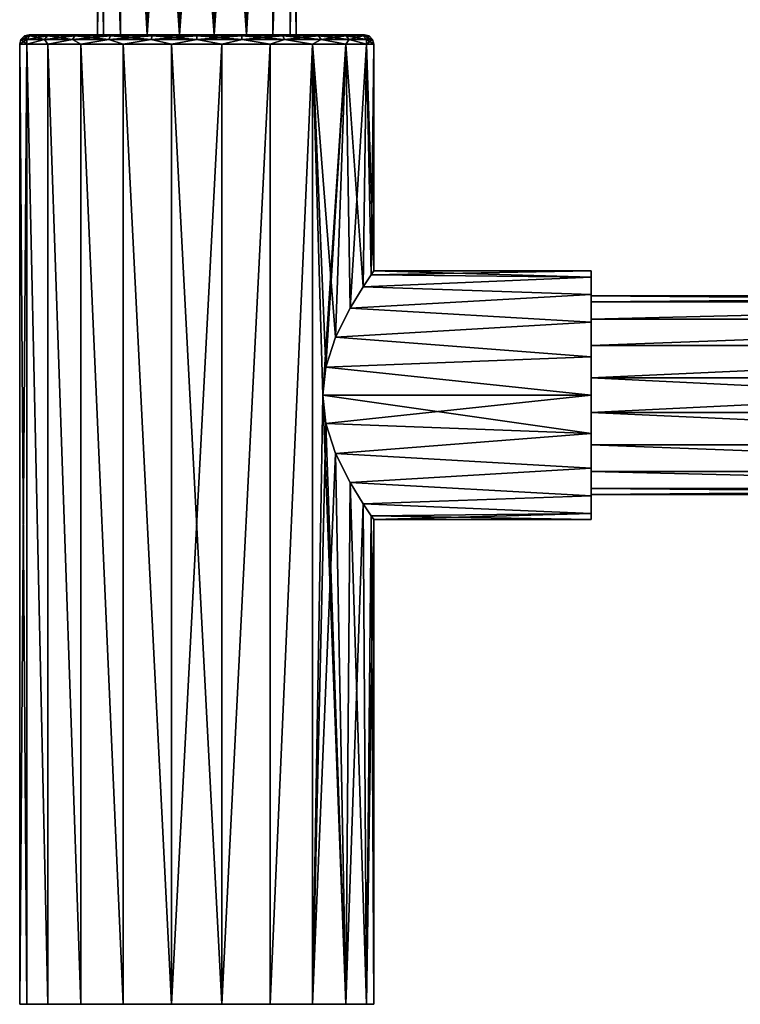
# Model space of a CAD drawing. Header units: millimetres. Extents: x -28 to 204, y 0 to 242.
# Tile 1 of 3: x -28 to 88, y 0 to 158. Entities that reach past the tile are written whole.
import ezdxf

# ---------------------------------------------------------------- set-up
doc = ezdxf.new("R2010")
doc.units = ezdxf.units.MM
doc.header["$LTSCALE"] = 79.748918
for name, color, linetype in [('1', 7, 'CONTINUOUS'), ('10', 7, 'CONTINUOUS'), ('11', 7, 'CONTINUOUS'), ('12', 7, 'CONTINUOUS'), ('17', 7, 'CONTINUOUS'), ('18', 7, 'CONTINUOUS'), ('2', 7, 'CONTINUOUS'), ('3', 7, 'CONTINUOUS'), ('4', 7, 'CONTINUOUS'), ('5', 7, 'CONTINUOUS'), ('6', 7, 'CONTINUOUS'), ('7', 7, 'CONTINUOUS'), ('9', 7, 'CONTINUOUS')]:
    doc.layers.add(name, color=color, linetype=linetype)

msp = doc.modelspace()

# ---------------------------------------------------------------- linework, layer by layer
at = {"layer": '1', "linetype": 'CONTINUOUS'}
for points in [[(-27.35, 0, -8.03), (28.5, 0), (-28.5, 0), (-27.35, 0, -8.03)], [(-28.5, 0), (28.5, 0), (27.35, 0, 8.03), (-28.5, 0)], [(-27.35, 0, 8.03), (-28.5, 0), (27.35, 0, 8.03), (-27.35, 0, 8.03)], [(27.35, 0, -8.03), (28.5, 0), (-27.35, 0, -8.03), (27.35, 0, -8.03)], [(-23.98, 0, -15.41), (27.35, 0, -8.03), (-27.35, 0, -8.03), (-23.98, 0, -15.41)], [(-23.98, 0, 15.41), (-27.35, 0, 8.03), (23.98, 0, 15.41), (-23.98, 0, 15.41)], [(23.98, 0, 15.41), (-27.35, 0, 8.03), (27.35, 0, 8.03), (23.98, 0, 15.41)], [(23.98, 0, -15.41), (27.35, 0, -8.03), (-23.98, 0, -15.41), (23.98, 0, -15.41)], [(-18.66, 0, -21.54), (23.98, 0, -15.41), (-23.98, 0, -15.41), (-18.66, 0, -21.54)], [(-18.66, 0, 21.54), (-23.98, 0, 15.41), (18.66, 0, 21.54), (-18.66, 0, 21.54)], [(18.66, 0, 21.54), (-23.98, 0, 15.41), (23.98, 0, 15.41), (18.66, 0, 21.54)], [(18.66, 0, -21.54), (23.98, 0, -15.41), (-18.66, 0, -21.54), (18.66, 0, -21.54)], [(-11.84, 0, -25.92), (18.66, 0, -21.54), (-18.66, 0, -21.54), (-11.84, 0, -25.92)], [(-11.84, 0, 25.92), (-18.66, 0, 21.54), (11.84, 0, 25.92), (-11.84, 0, 25.92)], [(11.84, 0, 25.92), (-18.66, 0, 21.54), (18.66, 0, 21.54), (11.84, 0, 25.92)], [(11.84, 0, -25.92), (18.66, 0, -21.54), (-11.84, 0, -25.92), (11.84, 0, -25.92)], [(-4.06, 0, -28.21), (11.84, 0, -25.92), (-11.84, 0, -25.92), (-4.06, 0, -28.21)], [(-4.06, 0, 28.21), (-11.84, 0, 25.92), (4.06, 0, 28.21), (-4.06, 0, 28.21)], [(4.06, 0, 28.21), (-11.84, 0, 25.92), (11.84, 0, 25.92), (4.06, 0, 28.21)], [(4.06, 0, -28.21), (11.84, 0, -25.92), (-4.06, 0, -28.21), (4.06, 0, -28.21)]]:
    msp.add_3dface(points, dxfattribs=at)
at = {"layer": '10', "linetype": 'CONTINUOUS'}
for points in [[(63.5, 113.03, -5.47), (63.5, 114), (177.5, 113.03, -5.47), (63.5, 113.03, -5.47)], [(63.5, 114), (177.5, 114), (177.5, 113.03, -5.47), (63.5, 114)], [(63.5, 110.26, -10.28), (63.5, 113.03, -5.47), (177.5, 113.03, -5.47), (63.5, 110.26, -10.28)], [(177.5, 110.26, -10.28), (63.5, 110.26, -10.28), (177.5, 113.03, -5.47), (177.5, 110.26, -10.28)], [(63.5, 106, -13.86), (63.5, 110.26, -10.28), (177.5, 110.26, -10.28), (63.5, 106, -13.86)], [(177.5, 106, -13.86), (63.5, 106, -13.86), (177.5, 110.26, -10.28), (177.5, 106, -13.86)], [(63.5, 100.78, -15.76), (63.5, 106, -13.86), (177.5, 106, -13.86), (63.5, 100.78, -15.76)], [(177.5, 100.78, -15.76), (63.5, 100.78, -15.76), (177.5, 106, -13.86), (177.5, 100.78, -15.76)], [(63.5, 95.22, -15.76), (63.5, 100.78, -15.76), (177.5, 95.22, -15.76), (63.5, 95.22, -15.76)], [(177.5, 95.22, -15.76), (63.5, 100.78, -15.76), (177.5, 100.78, -15.76), (177.5, 95.22, -15.76)], [(63.5, 90, -13.86), (63.5, 95.22, -15.76), (177.5, 90, -13.86), (63.5, 90, -13.86)], [(177.5, 90, -13.86), (63.5, 95.22, -15.76), (177.5, 95.22, -15.76), (177.5, 90, -13.86)], [(63.5, 85.74, -10.28), (63.5, 90, -13.86), (177.5, 85.74, -10.28), (63.5, 85.74, -10.28)], [(177.5, 85.74, -10.28), (63.5, 90, -13.86), (177.5, 90, -13.86), (177.5, 85.74, -10.28)], [(63.5, 82.97, -5.47), (63.5, 85.74, -10.28), (177.5, 82.97, -5.47), (63.5, 82.97, -5.47)], [(177.5, 82.97, -5.47), (63.5, 85.74, -10.28), (177.5, 85.74, -10.28), (177.5, 82.97, -5.47)], [(63.5, 82), (63.5, 82.97, -5.47), (177.5, 82), (63.5, 82)], [(177.5, 82), (63.5, 82.97, -5.47), (177.5, 82.97, -5.47), (177.5, 82)]]:
    msp.add_3dface(points, dxfattribs=at)
at = {"layer": '11', "linetype": 'CONTINUOUS'}
for points in [[(-16, 156), (-15.03, 156, 5.47), (-16, 231), (-16, 156)], [(-16, 231), (-15.03, 156, 5.47), (-15.03, 231, 5.47), (-16, 231)], [(-15.03, 156, 5.47), (-12.26, 156, 10.28), (-15.03, 231, 5.47), (-15.03, 156, 5.47)], [(-15.03, 231, 5.47), (-12.26, 156, 10.28), (-12.26, 231, 10.28), (-15.03, 231, 5.47)], [(-12.26, 156, 10.28), (-8, 156, 13.86), (-12.26, 231, 10.28), (-12.26, 156, 10.28)], [(-12.26, 231, 10.28), (-8, 156, 13.86), (-8, 231, 13.86), (-12.26, 231, 10.28)], [(-8, 156, 13.86), (-2.78, 156, 15.76), (-8, 231, 13.86), (-8, 156, 13.86)], [(-8, 231, 13.86), (-2.78, 156, 15.76), (-2.78, 231, 15.76), (-8, 231, 13.86)], [(-2.78, 156, 15.76), (2.78, 156, 15.76), (-2.78, 231, 15.76), (-2.78, 156, 15.76)], [(-2.78, 231, 15.76), (2.78, 156, 15.76), (2.78, 231, 15.76), (-2.78, 231, 15.76)], [(2.78, 156, 15.76), (8, 156, 13.86), (2.78, 231, 15.76), (2.78, 156, 15.76)], [(2.78, 231, 15.76), (8, 156, 13.86), (8, 231, 13.86), (2.78, 231, 15.76)], [(8, 156, 13.86), (12.26, 156, 10.28), (12.26, 231, 10.28), (8, 156, 13.86)], [(8, 231, 13.86), (8, 156, 13.86), (12.26, 231, 10.28), (8, 231, 13.86)], [(12.26, 156, 10.28), (15.03, 156, 5.47), (15.03, 231, 5.47), (12.26, 156, 10.28)], [(12.26, 231, 10.28), (12.26, 156, 10.28), (15.03, 231, 5.47), (12.26, 231, 10.28)], [(15.03, 156, 5.47), (16, 156), (15.03, 231, 5.47), (15.03, 156, 5.47)], [(15.03, 231, 5.47), (16, 156), (16, 231), (15.03, 231, 5.47)]]:
    msp.add_3dface(points, dxfattribs=at)
at = {"layer": '12', "linetype": 'CONTINUOUS'}
for points in [[(-15.03, 156, -5.47), (-16, 156), (-15.03, 231, -5.47), (-15.03, 156, -5.47)], [(-16, 156), (-16, 231), (-15.03, 231, -5.47), (-16, 156)], [(-12.26, 156, -10.28), (-15.03, 156, -5.47), (-15.03, 231, -5.47), (-12.26, 156, -10.28)], [(-12.26, 231, -10.28), (-12.26, 156, -10.28), (-15.03, 231, -5.47), (-12.26, 231, -10.28)], [(-8, 156, -13.86), (-12.26, 156, -10.28), (-12.26, 231, -10.28), (-8, 156, -13.86)], [(-8, 231, -13.86), (-8, 156, -13.86), (-12.26, 231, -10.28), (-8, 231, -13.86)], [(-2.78, 156, -15.76), (-8, 156, -13.86), (-2.78, 231, -15.76), (-2.78, 156, -15.76)], [(-2.78, 231, -15.76), (-8, 156, -13.86), (-8, 231, -13.86), (-2.78, 231, -15.76)], [(2.78, 156, -15.76), (-2.78, 156, -15.76), (2.78, 231, -15.76), (2.78, 156, -15.76)], [(2.78, 231, -15.76), (-2.78, 156, -15.76), (-2.78, 231, -15.76), (2.78, 231, -15.76)], [(8, 156, -13.86), (2.78, 156, -15.76), (8, 231, -13.86), (8, 156, -13.86)], [(8, 231, -13.86), (2.78, 156, -15.76), (2.78, 231, -15.76), (8, 231, -13.86)], [(12.26, 156, -10.28), (8, 156, -13.86), (12.26, 231, -10.28), (12.26, 156, -10.28)], [(12.26, 231, -10.28), (8, 156, -13.86), (8, 231, -13.86), (12.26, 231, -10.28)], [(15.03, 156, -5.47), (12.26, 156, -10.28), (15.03, 231, -5.47), (15.03, 156, -5.47)], [(15.03, 231, -5.47), (12.26, 156, -10.28), (12.26, 231, -10.28), (15.03, 231, -5.47)], [(16, 156), (15.03, 156, -5.47), (16, 231), (16, 156)], [(16, 231), (15.03, 156, -5.47), (15.03, 231, -5.47), (16, 231)]]:
    msp.add_3dface(points, dxfattribs=at)
at = {"layer": '17', "linetype": 'CONTINUOUS'}
for points in [[(-27.33, 155.25, 7.32), (-27.75, 155.8, 0), (-28.3, 155.25, 0), (-27.33, 155.25, 7.32)], [(-26.8, 155.8, 7.18), (-27, 156), (-27.75, 155.8, 0), (-26.8, 155.8, 7.18)], [(-26.8, 155.8, 7.18), (-27.75, 155.8, 0), (-27.33, 155.25, 7.32), (-26.8, 155.8, 7.18)], [(-24.51, 155.25, 14.15), (-26.8, 155.8, 7.18), (-27.33, 155.25, 7.32), (-24.51, 155.25, 14.15)], [(-26.67, 156, 4.19), (-27, 156), (-26.8, 155.8, 7.18), (-26.67, 156, 4.19)], [(-25.69, 156, 8.31), (-26.67, 156, 4.19), (-26.8, 155.8, 7.18), (-25.69, 156, 8.31)], [(-24.03, 155.8, 13.87), (-25.69, 156, 8.31), (-26.8, 155.8, 7.18), (-24.03, 155.8, 13.87)], [(-24.03, 155.8, 13.87), (-26.8, 155.8, 7.18), (-24.51, 155.25, 14.15), (-24.03, 155.8, 13.87)], [(-24.07, 156, 12.23), (-25.69, 156, 8.31), (-24.03, 155.8, 13.87), (-24.07, 156, 12.23)], [(-20.01, 155.25, 20.01), (-24.03, 155.8, 13.87), (-24.51, 155.25, 14.15), (-20.01, 155.25, 20.01)], [(-21.86, 156, 15.85), (-24.07, 156, 12.23), (-24.03, 155.8, 13.87), (-21.86, 156, 15.85)], [(-19.62, 155.8, 19.62), (-21.86, 156, 15.85), (-24.03, 155.8, 13.87), (-19.62, 155.8, 19.62)], [(-19.62, 155.8, 19.62), (-24.03, 155.8, 13.87), (-20.01, 155.25, 20.01), (-19.62, 155.8, 19.62)], [(-19.11, 156, 19.08), (-21.86, 156, 15.85), (-19.62, 155.8, 19.62), (-19.11, 156, 19.08)], [(-14.15, 155.25, 24.51), (-19.62, 155.8, 19.62), (-20.01, 155.25, 20.01), (-14.15, 155.25, 24.51)], [(-15.88, 156, 21.83), (-19.11, 156, 19.08), (-19.62, 155.8, 19.62), (-15.88, 156, 21.83)], [(-13.87, 155.8, 24.03), (-15.88, 156, 21.83), (-19.62, 155.8, 19.62), (-13.87, 155.8, 24.03)], [(-13.87, 155.8, 24.03), (-19.62, 155.8, 19.62), (-14.15, 155.25, 24.51), (-13.87, 155.8, 24.03)], [(-12.27, 156, 24.05), (-15.88, 156, 21.83), (-13.87, 155.8, 24.03), (-12.27, 156, 24.05)], [(-7.32, 155.25, 27.33), (-13.87, 155.8, 24.03), (-14.15, 155.25, 24.51), (-7.32, 155.25, 27.33)], [(-7.18, 155.8, 26.8), (-12.27, 156, 24.05), (-13.87, 155.8, 24.03), (-7.18, 155.8, 26.8)], [(-7.18, 155.8, 26.8), (-13.87, 155.8, 24.03), (-7.32, 155.25, 27.33), (-7.18, 155.8, 26.8)], [(-8.35, 156, 25.68), (-12.27, 156, 24.05), (-7.18, 155.8, 26.8), (-8.35, 156, 25.68)], [(-4.23, 156, 26.67), (-8.35, 156, 25.68), (-7.18, 155.8, 26.8), (-4.23, 156, 26.67)], [(0, 155.25, 28.3), (-7.18, 155.8, 26.8), (-7.32, 155.25, 27.33), (0, 155.25, 28.3)], [(0, 155.8, 27.75), (-4.23, 156, 26.67), (-7.18, 155.8, 26.8), (0, 155.8, 27.75)], [(0, 155.8, 27.75), (-7.18, 155.8, 26.8), (0, 155.25, 28.3), (0, 155.8, 27.75)], [(0, 156, 27), (-4.23, 156, 26.67), (0, 155.8, 27.75), (0, 156, 27)], [(4.23, 156, 26.67), (0, 156, 27), (7.18, 155.8, 26.8), (4.23, 156, 26.67)], [(7.18, 155.8, 26.8), (0, 156, 27), (0, 155.8, 27.75), (7.18, 155.8, 26.8)], [(7.18, 155.8, 26.8), (0, 155.8, 27.75), (7.32, 155.25, 27.33), (7.18, 155.8, 26.8)], [(7.32, 155.25, 27.33), (0, 155.8, 27.75), (0, 155.25, 28.3), (7.32, 155.25, 27.33)], [(8.35, 156, 25.68), (4.23, 156, 26.67), (7.18, 155.8, 26.8), (8.35, 156, 25.68)], [(13.87, 155.8, 24.03), (8.35, 156, 25.68), (7.18, 155.8, 26.8), (13.87, 155.8, 24.03)], [(13.87, 155.8, 24.03), (7.18, 155.8, 26.8), (14.15, 155.25, 24.51), (13.87, 155.8, 24.03)], [(14.15, 155.25, 24.51), (7.18, 155.8, 26.8), (7.32, 155.25, 27.33), (14.15, 155.25, 24.51)], [(12.27, 156, 24.05), (8.35, 156, 25.68), (13.87, 155.8, 24.03), (12.27, 156, 24.05)], [(15.88, 156, 21.83), (12.27, 156, 24.05), (13.87, 155.8, 24.03), (15.88, 156, 21.83)], [(19.62, 155.8, 19.62), (15.88, 156, 21.83), (13.87, 155.8, 24.03), (19.62, 155.8, 19.62)], [(19.62, 155.8, 19.62), (13.87, 155.8, 24.03), (20.01, 155.25, 20.01), (19.62, 155.8, 19.62)], [(20.01, 155.25, 20.01), (13.87, 155.8, 24.03), (14.15, 155.25, 24.51), (20.01, 155.25, 20.01)], [(19.11, 156, 19.08), (15.88, 156, 21.83), (19.62, 155.8, 19.62), (19.11, 156, 19.08)], [(21.86, 156, 15.85), (19.11, 156, 19.08), (24.03, 155.8, 13.87), (21.86, 156, 15.85)], [(24.03, 155.8, 13.87), (19.11, 156, 19.08), (19.62, 155.8, 19.62), (24.03, 155.8, 13.87)], [(24.03, 155.8, 13.87), (19.62, 155.8, 19.62), (24.51, 155.25, 14.15), (24.03, 155.8, 13.87)], [(24.51, 155.25, 14.15), (19.62, 155.8, 19.62), (20.01, 155.25, 20.01), (24.51, 155.25, 14.15)], [(24.07, 156, 12.23), (21.86, 156, 15.85), (24.03, 155.8, 13.87), (24.07, 156, 12.23)], [(26.8, 155.8, 7.18), (24.07, 156, 12.23), (24.03, 155.8, 13.87), (26.8, 155.8, 7.18)], [(26.8, 155.8, 7.18), (24.03, 155.8, 13.87), (27.33, 155.25, 7.32), (26.8, 155.8, 7.18)], [(27.33, 155.25, 7.32), (24.03, 155.8, 13.87), (24.51, 155.25, 14.15), (27.33, 155.25, 7.32)], [(25.69, 156, 8.31), (24.07, 156, 12.23), (26.8, 155.8, 7.18), (25.69, 156, 8.31)], [(26.67, 156, 4.19), (25.69, 156, 8.31), (26.8, 155.8, 7.18), (26.67, 156, 4.19)], [(27, 156), (26.67, 156, 4.19), (27.75, 155.8, 0), (27, 156)], [(27.75, 155.8, 0), (26.67, 156, 4.19), (26.8, 155.8, 7.18), (27.75, 155.8, 0)], [(27.75, 155.8, 0), (26.8, 155.8, 7.18), (28.3, 155.25, 0), (27.75, 155.8, 0)], [(28.3, 155.25, 0), (26.8, 155.8, 7.18), (27.33, 155.25, 7.32), (28.3, 155.25, 0)], [(-28.5, 154.5), (-27.35, 154.5, 8.03), (-28.3, 155.25, 0), (-28.5, 154.5)], [(-27.35, 154.5, 8.03), (-27.33, 155.25, 7.32), (-28.3, 155.25, 0), (-27.35, 154.5, 8.03)], [(-27.35, 154.5, 8.03), (-23.98, 154.5, 15.41), (-24.51, 155.25, 14.15), (-27.35, 154.5, 8.03)], [(-27.35, 154.5, 8.03), (-24.51, 155.25, 14.15), (-27.33, 155.25, 7.32), (-27.35, 154.5, 8.03)], [(-23.98, 154.5, 15.41), (-20.01, 155.25, 20.01), (-24.51, 155.25, 14.15), (-23.98, 154.5, 15.41)], [(-23.98, 154.5, 15.41), (-18.66, 154.5, 21.54), (-20.01, 155.25, 20.01), (-23.98, 154.5, 15.41)], [(-18.66, 154.5, 21.54), (-14.15, 155.25, 24.51), (-20.01, 155.25, 20.01), (-18.66, 154.5, 21.54)], [(-18.66, 154.5, 21.54), (-11.84, 154.5, 25.92), (-14.15, 155.25, 24.51), (-18.66, 154.5, 21.54)], [(-11.84, 154.5, 25.92), (-7.32, 155.25, 27.33), (-14.15, 155.25, 24.51), (-11.84, 154.5, 25.92)], [(-11.84, 154.5, 25.92), (-4.06, 154.5, 28.21), (-7.32, 155.25, 27.33), (-11.84, 154.5, 25.92)], [(-4.06, 154.5, 28.21), (0, 155.25, 28.3), (-7.32, 155.25, 27.33), (-4.06, 154.5, 28.21)], [(-4.06, 154.5, 28.21), (4.06, 154.5, 28.21), (0, 155.25, 28.3), (-4.06, 154.5, 28.21)], [(4.06, 154.5, 28.21), (7.32, 155.25, 27.33), (0, 155.25, 28.3), (4.06, 154.5, 28.21)], [(4.06, 154.5, 28.21), (11.84, 154.5, 25.92), (7.32, 155.25, 27.33), (4.06, 154.5, 28.21)], [(11.84, 154.5, 25.92), (14.15, 155.25, 24.51), (7.32, 155.25, 27.33), (11.84, 154.5, 25.92)], [(11.84, 154.5, 25.92), (18.66, 154.5, 21.54), (14.15, 155.25, 24.51), (11.84, 154.5, 25.92)], [(18.66, 154.5, 21.54), (20.01, 155.25, 20.01), (14.15, 155.25, 24.51), (18.66, 154.5, 21.54)], [(18.66, 154.5, 21.54), (23.98, 154.5, 15.41), (20.01, 155.25, 20.01), (18.66, 154.5, 21.54)], [(23.98, 154.5, 15.41), (24.51, 155.25, 14.15), (20.01, 155.25, 20.01), (23.98, 154.5, 15.41)], [(23.98, 154.5, 15.41), (27.35, 154.5, 8.03), (24.51, 155.25, 14.15), (23.98, 154.5, 15.41)], [(27.35, 154.5, 8.03), (27.33, 155.25, 7.32), (24.51, 155.25, 14.15), (27.35, 154.5, 8.03)], [(27.35, 154.5, 8.03), (28.5, 154.5), (27.33, 155.25, 7.32), (27.35, 154.5, 8.03)], [(28.5, 154.5), (28.3, 155.25, 0), (27.33, 155.25, 7.32), (28.5, 154.5)]]:
    msp.add_3dface(points, dxfattribs=at)
at = {"layer": '18', "linetype": 'CONTINUOUS'}
for points in [[(-28.3, 155.25, 0), (-27.75, 155.8, 0), (-26.8, 155.8, -7.18), (-28.3, 155.25, 0)], [(-28.3, 155.25, 0), (-26.8, 155.8, -7.18), (-27.33, 155.25, -7.32), (-28.3, 155.25, 0)], [(-27, 156), (-26.67, 156, -4.19), (-27.75, 155.8, 0), (-27, 156)], [(-27.75, 155.8, 0), (-26.67, 156, -4.19), (-26.8, 155.8, -7.18), (-27.75, 155.8, 0)], [(-26.8, 155.8, -7.18), (-24.03, 155.8, -13.87), (-27.33, 155.25, -7.32), (-26.8, 155.8, -7.18)], [(-27.33, 155.25, -7.32), (-24.03, 155.8, -13.87), (-24.51, 155.25, -14.15), (-27.33, 155.25, -7.32)], [(-26.67, 156, -4.19), (-25.69, 156, -8.31), (-26.8, 155.8, -7.18), (-26.67, 156, -4.19)], [(-25.69, 156, -8.31), (-24.07, 156, -12.23), (-26.8, 155.8, -7.18), (-25.69, 156, -8.31)], [(-26.8, 155.8, -7.18), (-24.07, 156, -12.23), (-24.03, 155.8, -13.87), (-26.8, 155.8, -7.18)], [(-24.03, 155.8, -13.87), (-19.62, 155.8, -19.62), (-24.51, 155.25, -14.15), (-24.03, 155.8, -13.87)], [(-24.51, 155.25, -14.15), (-19.62, 155.8, -19.62), (-20.01, 155.25, -20.01), (-24.51, 155.25, -14.15)], [(-24.07, 156, -12.23), (-21.86, 156, -15.85), (-24.03, 155.8, -13.87), (-24.07, 156, -12.23)], [(-21.86, 156, -15.85), (-19.11, 156, -19.08), (-24.03, 155.8, -13.87), (-21.86, 156, -15.85)], [(-24.03, 155.8, -13.87), (-19.11, 156, -19.08), (-19.62, 155.8, -19.62), (-24.03, 155.8, -13.87)], [(-19.62, 155.8, -19.62), (-13.87, 155.8, -24.03), (-20.01, 155.25, -20.01), (-19.62, 155.8, -19.62)], [(-20.01, 155.25, -20.01), (-13.87, 155.8, -24.03), (-14.15, 155.25, -24.51), (-20.01, 155.25, -20.01)], [(-19.11, 156, -19.08), (-15.88, 156, -21.83), (-19.62, 155.8, -19.62), (-19.11, 156, -19.08)], [(-19.62, 155.8, -19.62), (-15.88, 156, -21.83), (-13.87, 155.8, -24.03), (-19.62, 155.8, -19.62)], [(-15.88, 156, -21.83), (-12.27, 156, -24.05), (-13.87, 155.8, -24.03), (-15.88, 156, -21.83)], [(-13.87, 155.8, -24.03), (-7.18, 155.8, -26.8), (-14.15, 155.25, -24.51), (-13.87, 155.8, -24.03)], [(-14.15, 155.25, -24.51), (-7.18, 155.8, -26.8), (-7.32, 155.25, -27.33), (-14.15, 155.25, -24.51)], [(-12.27, 156, -24.05), (-8.35, 156, -25.68), (-13.87, 155.8, -24.03), (-12.27, 156, -24.05)], [(-13.87, 155.8, -24.03), (-8.35, 156, -25.68), (-7.18, 155.8, -26.8), (-13.87, 155.8, -24.03)], [(-8.35, 156, -25.68), (-4.23, 156, -26.67), (-7.18, 155.8, -26.8), (-8.35, 156, -25.68)], [(-7.18, 155.8, -26.8), (0, 155.8, -27.75), (-7.32, 155.25, -27.33), (-7.18, 155.8, -26.8)], [(-7.32, 155.25, -27.33), (0, 155.8, -27.75), (0, 155.25, -28.3), (-7.32, 155.25, -27.33)], [(-4.23, 156, -26.67), (0, 156, -27), (-7.18, 155.8, -26.8), (-4.23, 156, -26.67)], [(-7.18, 155.8, -26.8), (0, 156, -27), (0, 155.8, -27.75), (-7.18, 155.8, -26.8)], [(0, 156, -27), (4.23, 156, -26.67), (0, 155.8, -27.75), (0, 156, -27)], [(0, 155.8, -27.75), (4.23, 156, -26.67), (7.18, 155.8, -26.8), (0, 155.8, -27.75)], [(0, 155.8, -27.75), (7.18, 155.8, -26.8), (0, 155.25, -28.3), (0, 155.8, -27.75)], [(0, 155.25, -28.3), (7.18, 155.8, -26.8), (7.32, 155.25, -27.33), (0, 155.25, -28.3)], [(4.23, 156, -26.67), (8.35, 156, -25.68), (7.18, 155.8, -26.8), (4.23, 156, -26.67)], [(8.35, 156, -25.68), (12.27, 156, -24.05), (7.18, 155.8, -26.8), (8.35, 156, -25.68)], [(7.18, 155.8, -26.8), (12.27, 156, -24.05), (13.87, 155.8, -24.03), (7.18, 155.8, -26.8)], [(7.18, 155.8, -26.8), (13.87, 155.8, -24.03), (7.32, 155.25, -27.33), (7.18, 155.8, -26.8)], [(7.32, 155.25, -27.33), (13.87, 155.8, -24.03), (14.15, 155.25, -24.51), (7.32, 155.25, -27.33)], [(12.27, 156, -24.05), (15.88, 156, -21.83), (13.87, 155.8, -24.03), (12.27, 156, -24.05)], [(13.87, 155.8, -24.03), (15.88, 156, -21.83), (19.62, 155.8, -19.62), (13.87, 155.8, -24.03)], [(13.87, 155.8, -24.03), (19.62, 155.8, -19.62), (14.15, 155.25, -24.51), (13.87, 155.8, -24.03)], [(14.15, 155.25, -24.51), (19.62, 155.8, -19.62), (20.01, 155.25, -20.01), (14.15, 155.25, -24.51)], [(15.88, 156, -21.83), (19.11, 156, -19.08), (19.62, 155.8, -19.62), (15.88, 156, -21.83)], [(19.11, 156, -19.08), (21.86, 156, -15.85), (19.62, 155.8, -19.62), (19.11, 156, -19.08)], [(19.62, 155.8, -19.62), (21.86, 156, -15.85), (24.03, 155.8, -13.87), (19.62, 155.8, -19.62)], [(19.62, 155.8, -19.62), (24.03, 155.8, -13.87), (20.01, 155.25, -20.01), (19.62, 155.8, -19.62)], [(20.01, 155.25, -20.01), (24.03, 155.8, -13.87), (24.51, 155.25, -14.15), (20.01, 155.25, -20.01)], [(21.86, 156, -15.85), (24.07, 156, -12.23), (24.03, 155.8, -13.87), (21.86, 156, -15.85)], [(24.07, 156, -12.23), (25.69, 156, -8.31), (24.03, 155.8, -13.87), (24.07, 156, -12.23)], [(24.03, 155.8, -13.87), (25.69, 156, -8.31), (26.8, 155.8, -7.18), (24.03, 155.8, -13.87)], [(24.03, 155.8, -13.87), (26.8, 155.8, -7.18), (24.51, 155.25, -14.15), (24.03, 155.8, -13.87)], [(24.51, 155.25, -14.15), (26.8, 155.8, -7.18), (27.33, 155.25, -7.32), (24.51, 155.25, -14.15)], [(25.69, 156, -8.31), (26.67, 156, -4.19), (26.8, 155.8, -7.18), (25.69, 156, -8.31)], [(26.67, 156, -4.19), (27, 156), (26.8, 155.8, -7.18), (26.67, 156, -4.19)], [(27, 156), (27.75, 155.8, 0), (26.8, 155.8, -7.18), (27, 156)], [(26.8, 155.8, -7.18), (27.75, 155.8, 0), (27.33, 155.25, -7.32), (26.8, 155.8, -7.18)], [(27.75, 155.8, 0), (28.3, 155.25, 0), (27.33, 155.25, -7.32), (27.75, 155.8, 0)], [(-27.35, 154.5, -8.03), (-28.5, 154.5), (-27.33, 155.25, -7.32), (-27.35, 154.5, -8.03)], [(-28.5, 154.5), (-28.3, 155.25, 0), (-27.33, 155.25, -7.32), (-28.5, 154.5)], [(-23.98, 154.5, -15.41), (-27.35, 154.5, -8.03), (-24.51, 155.25, -14.15), (-23.98, 154.5, -15.41)], [(-27.35, 154.5, -8.03), (-27.33, 155.25, -7.32), (-24.51, 155.25, -14.15), (-27.35, 154.5, -8.03)], [(-23.98, 154.5, -15.41), (-24.51, 155.25, -14.15), (-20.01, 155.25, -20.01), (-23.98, 154.5, -15.41)], [(-18.66, 154.5, -21.54), (-23.98, 154.5, -15.41), (-20.01, 155.25, -20.01), (-18.66, 154.5, -21.54)], [(-18.66, 154.5, -21.54), (-20.01, 155.25, -20.01), (-14.15, 155.25, -24.51), (-18.66, 154.5, -21.54)], [(-11.84, 154.5, -25.92), (-18.66, 154.5, -21.54), (-14.15, 155.25, -24.51), (-11.84, 154.5, -25.92)], [(-11.84, 154.5, -25.92), (-14.15, 155.25, -24.51), (-7.32, 155.25, -27.33), (-11.84, 154.5, -25.92)], [(-4.06, 154.5, -28.21), (-11.84, 154.5, -25.92), (-7.32, 155.25, -27.33), (-4.06, 154.5, -28.21)], [(-4.06, 154.5, -28.21), (-7.32, 155.25, -27.33), (0, 155.25, -28.3), (-4.06, 154.5, -28.21)], [(4.06, 154.5, -28.21), (-4.06, 154.5, -28.21), (0, 155.25, -28.3), (4.06, 154.5, -28.21)], [(4.06, 154.5, -28.21), (0, 155.25, -28.3), (7.32, 155.25, -27.33), (4.06, 154.5, -28.21)], [(11.84, 154.5, -25.92), (4.06, 154.5, -28.21), (7.32, 155.25, -27.33), (11.84, 154.5, -25.92)], [(11.84, 154.5, -25.92), (7.32, 155.25, -27.33), (14.15, 155.25, -24.51), (11.84, 154.5, -25.92)], [(18.66, 154.5, -21.54), (11.84, 154.5, -25.92), (14.15, 155.25, -24.51), (18.66, 154.5, -21.54)], [(18.66, 154.5, -21.54), (14.15, 155.25, -24.51), (20.01, 155.25, -20.01), (18.66, 154.5, -21.54)], [(23.98, 154.5, -15.41), (18.66, 154.5, -21.54), (20.01, 155.25, -20.01), (23.98, 154.5, -15.41)], [(23.98, 154.5, -15.41), (20.01, 155.25, -20.01), (24.51, 155.25, -14.15), (23.98, 154.5, -15.41)], [(27.35, 154.5, -8.03), (23.98, 154.5, -15.41), (24.51, 155.25, -14.15), (27.35, 154.5, -8.03)], [(27.35, 154.5, -8.03), (24.51, 155.25, -14.15), (27.33, 155.25, -7.32), (27.35, 154.5, -8.03)], [(28.3, 155.25, 0), (27.35, 154.5, -8.03), (27.33, 155.25, -7.32), (28.3, 155.25, 0)], [(28.5, 154.5), (27.35, 154.5, -8.03), (28.3, 155.25, 0), (28.5, 154.5)]]:
    msp.add_3dface(points, dxfattribs=at)
at = {"layer": '2', "linetype": 'CONTINUOUS'}
for points in [[(-27.35, 0, -8.03), (-28.5, 0), (-27.35, 154.5, -8.03), (-27.35, 0, -8.03)], [(-27.35, 154.5, -8.03), (-28.5, 0), (-28.5, 154.5), (-27.35, 154.5, -8.03)], [(-23.98, 0, -15.41), (-27.35, 0, -8.03), (-27.35, 154.5, -8.03), (-23.98, 0, -15.41)], [(-23.98, 154.5, -15.41), (-23.98, 0, -15.41), (-27.35, 154.5, -8.03), (-23.98, 154.5, -15.41)], [(-18.66, 0, -21.54), (-23.98, 0, -15.41), (-23.98, 154.5, -15.41), (-18.66, 0, -21.54)], [(-18.66, 154.5, -21.54), (-18.66, 0, -21.54), (-23.98, 154.5, -15.41), (-18.66, 154.5, -21.54)], [(-11.84, 0, -25.92), (-18.66, 0, -21.54), (-18.66, 154.5, -21.54), (-11.84, 0, -25.92)], [(-11.84, 154.5, -25.92), (-11.84, 0, -25.92), (-18.66, 154.5, -21.54), (-11.84, 154.5, -25.92)], [(-4.06, 0, -28.21), (-11.84, 0, -25.92), (-11.84, 154.5, -25.92), (-4.06, 0, -28.21)], [(-4.06, 154.5, -28.21), (-4.06, 0, -28.21), (-11.84, 154.5, -25.92), (-4.06, 154.5, -28.21)], [(4.06, 0, -28.21), (-4.06, 0, -28.21), (4.06, 154.5, -28.21), (4.06, 0, -28.21)], [(4.06, 154.5, -28.21), (-4.06, 0, -28.21), (-4.06, 154.5, -28.21), (4.06, 154.5, -28.21)], [(11.84, 0, -25.92), (4.06, 0, -28.21), (11.84, 154.5, -25.92), (11.84, 0, -25.92)], [(11.84, 154.5, -25.92), (4.06, 0, -28.21), (4.06, 154.5, -28.21), (11.84, 154.5, -25.92)], [(18.66, 0, -21.54), (11.84, 0, -25.92), (18.66, 154.5, -21.54), (18.66, 0, -21.54)], [(18.66, 154.5, -21.54), (11.84, 0, -25.92), (11.84, 154.5, -25.92), (18.66, 154.5, -21.54)], [(18.66, 0, -21.54), (18.66, 154.5, -21.54), (20.3, 98, -20), (18.66, 0, -21.54)], [(18.66, 154.5, -21.54), (23.98, 154.5, -15.41), (20.3, 98, -20), (18.66, 154.5, -21.54)], [(20.3, 98, -20), (23.98, 154.5, -15.41), (20.8, 102.53, -19.48), (20.3, 98, -20)], [(20.8, 102.53, -19.48), (23.98, 154.5, -15.41), (22.36, 107.36, -17.67), (20.8, 102.53, -19.48)], [(22.36, 107.36, -17.67), (23.98, 154.5, -15.41), (24.68, 112.03, -14.26), (22.36, 107.36, -17.67)], [(23.98, 154.5, -15.41), (27.35, 154.5, -8.03), (24.68, 112.03, -14.26), (23.98, 154.5, -15.41)], [(24.68, 112.03, -14.26), (27.35, 154.5, -8.03), (26.78, 115.46, -9.76), (24.68, 112.03, -14.26)], [(26.78, 115.46, -9.76), (27.35, 154.5, -8.03), (28.07, 117.39, -4.91), (26.78, 115.46, -9.76)], [(27.35, 154.5, -8.03), (28.5, 154.5), (28.07, 117.39, -4.91), (27.35, 154.5, -8.03)], [(28.07, 117.39, -4.91), (28.5, 154.5), (28.5, 118), (28.07, 117.39, -4.91)], [(20.8, 93.47, -19.48), (18.66, 0, -21.54), (20.3, 98, -20), (20.8, 93.47, -19.48)], [(22.36, 88.64, -17.67), (18.66, 0, -21.54), (20.8, 93.47, -19.48), (22.36, 88.64, -17.67)], [(23.98, 0, -15.41), (18.66, 0, -21.54), (22.36, 88.64, -17.67), (23.98, 0, -15.41)], [(24.68, 83.97, -14.26), (23.98, 0, -15.41), (22.36, 88.64, -17.67), (24.68, 83.97, -14.26)], [(26.78, 80.54, -9.76), (23.98, 0, -15.41), (24.68, 83.97, -14.26), (26.78, 80.54, -9.76)], [(27.35, 0, -8.03), (23.98, 0, -15.41), (26.78, 80.54, -9.76), (27.35, 0, -8.03)], [(28.07, 78.61, -4.91), (27.35, 0, -8.03), (26.78, 80.54, -9.76), (28.07, 78.61, -4.91)], [(28.5, 78), (27.35, 0, -8.03), (28.07, 78.61, -4.91), (28.5, 78)], [(28.5, 0), (27.35, 0, -8.03), (28.5, 78), (28.5, 0)]]:
    msp.add_3dface(points, dxfattribs=at)
at = {"layer": '3', "linetype": 'CONTINUOUS'}
for points in [[(-27, 156), (-26.67, 156, 4.19), (-16, 156), (-27, 156)], [(-26.67, 156, -4.19), (-27, 156), (-15.03, 156, -5.47), (-26.67, 156, -4.19)], [(-27, 156), (-16, 156), (-15.03, 156, -5.47), (-27, 156)], [(-26.67, 156, 4.19), (-25.69, 156, 8.31), (-15.03, 156, 5.47), (-26.67, 156, 4.19)], [(-16, 156), (-26.67, 156, 4.19), (-15.03, 156, 5.47), (-16, 156)], [(-25.69, 156, -8.31), (-26.67, 156, -4.19), (-15.03, 156, -5.47), (-25.69, 156, -8.31)], [(-25.69, 156, 8.31), (-24.07, 156, 12.23), (-12.26, 156, 10.28), (-25.69, 156, 8.31)], [(-15.03, 156, 5.47), (-25.69, 156, 8.31), (-12.26, 156, 10.28), (-15.03, 156, 5.47)], [(-24.07, 156, -12.23), (-25.69, 156, -8.31), (-12.26, 156, -10.28), (-24.07, 156, -12.23)], [(-12.26, 156, -10.28), (-25.69, 156, -8.31), (-15.03, 156, -5.47), (-12.26, 156, -10.28)], [(-24.07, 156, 12.23), (-21.86, 156, 15.85), (-8, 156, 13.86), (-24.07, 156, 12.23)], [(-12.26, 156, 10.28), (-24.07, 156, 12.23), (-8, 156, 13.86), (-12.26, 156, 10.28)], [(-21.86, 156, -15.85), (-24.07, 156, -12.23), (-2.78, 156, -15.76), (-21.86, 156, -15.85)], [(-2.78, 156, -15.76), (-24.07, 156, -12.23), (-8, 156, -13.86), (-2.78, 156, -15.76)], [(-8, 156, -13.86), (-24.07, 156, -12.23), (-12.26, 156, -10.28), (-8, 156, -13.86)], [(-19.11, 156, 19.08), (21.86, 156, 15.85), (-21.86, 156, 15.85), (-19.11, 156, 19.08)], [(-21.86, 156, 15.85), (21.86, 156, 15.85), (2.78, 156, 15.76), (-21.86, 156, 15.85)], [(-8, 156, 13.86), (-21.86, 156, 15.85), (-2.78, 156, 15.76), (-8, 156, 13.86)], [(-2.78, 156, 15.76), (-21.86, 156, 15.85), (2.78, 156, 15.76), (-2.78, 156, 15.76)], [(-19.11, 156, -19.08), (-21.86, 156, -15.85), (19.11, 156, -19.08), (-19.11, 156, -19.08)], [(19.11, 156, -19.08), (-21.86, 156, -15.85), (21.86, 156, -15.85), (19.11, 156, -19.08)], [(21.86, 156, -15.85), (-21.86, 156, -15.85), (-2.78, 156, -15.76), (21.86, 156, -15.85)], [(19.11, 156, 19.08), (21.86, 156, 15.85), (-19.11, 156, 19.08), (19.11, 156, 19.08)], [(-15.88, 156, 21.83), (19.11, 156, 19.08), (-19.11, 156, 19.08), (-15.88, 156, 21.83)], [(-15.88, 156, -21.83), (-19.11, 156, -19.08), (15.88, 156, -21.83), (-15.88, 156, -21.83)], [(15.88, 156, -21.83), (-19.11, 156, -19.08), (19.11, 156, -19.08), (15.88, 156, -21.83)], [(15.88, 156, 21.83), (19.11, 156, 19.08), (-15.88, 156, 21.83), (15.88, 156, 21.83)], [(-12.27, 156, 24.05), (15.88, 156, 21.83), (-15.88, 156, 21.83), (-12.27, 156, 24.05)], [(-12.27, 156, -24.05), (-15.88, 156, -21.83), (12.27, 156, -24.05), (-12.27, 156, -24.05)], [(12.27, 156, -24.05), (-15.88, 156, -21.83), (15.88, 156, -21.83), (12.27, 156, -24.05)], [(12.27, 156, 24.05), (15.88, 156, 21.83), (-12.27, 156, 24.05), (12.27, 156, 24.05)], [(-8.35, 156, 25.68), (12.27, 156, 24.05), (-12.27, 156, 24.05), (-8.35, 156, 25.68)], [(-8.35, 156, -25.68), (-12.27, 156, -24.05), (8.35, 156, -25.68), (-8.35, 156, -25.68)], [(8.35, 156, -25.68), (-12.27, 156, -24.05), (12.27, 156, -24.05), (8.35, 156, -25.68)], [(8.35, 156, 25.68), (12.27, 156, 24.05), (-8.35, 156, 25.68), (8.35, 156, 25.68)], [(-4.23, 156, 26.67), (8.35, 156, 25.68), (-8.35, 156, 25.68), (-4.23, 156, 26.67)], [(-4.23, 156, -26.67), (-8.35, 156, -25.68), (4.23, 156, -26.67), (-4.23, 156, -26.67)], [(4.23, 156, -26.67), (-8.35, 156, -25.68), (8.35, 156, -25.68), (4.23, 156, -26.67)], [(4.23, 156, 26.67), (8.35, 156, 25.68), (-4.23, 156, 26.67), (4.23, 156, 26.67)], [(0, 156, 27), (4.23, 156, 26.67), (-4.23, 156, 26.67), (0, 156, 27)], [(0, 156, -27), (-4.23, 156, -26.67), (4.23, 156, -26.67), (0, 156, -27)], [(2.78, 156, -15.76), (21.86, 156, -15.85), (-2.78, 156, -15.76), (2.78, 156, -15.76)], [(21.86, 156, 15.85), (24.07, 156, 12.23), (2.78, 156, 15.76), (21.86, 156, 15.85)], [(2.78, 156, 15.76), (24.07, 156, 12.23), (8, 156, 13.86), (2.78, 156, 15.76)], [(8, 156, -13.86), (21.86, 156, -15.85), (2.78, 156, -15.76), (8, 156, -13.86)], [(8, 156, 13.86), (24.07, 156, 12.23), (12.26, 156, 10.28), (8, 156, 13.86)], [(24.07, 156, -12.23), (21.86, 156, -15.85), (8, 156, -13.86), (24.07, 156, -12.23)], [(12.26, 156, -10.28), (24.07, 156, -12.23), (8, 156, -13.86), (12.26, 156, -10.28)], [(24.07, 156, 12.23), (25.69, 156, 8.31), (12.26, 156, 10.28), (24.07, 156, 12.23)], [(12.26, 156, 10.28), (25.69, 156, 8.31), (15.03, 156, 5.47), (12.26, 156, 10.28)], [(25.69, 156, -8.31), (24.07, 156, -12.23), (12.26, 156, -10.28), (25.69, 156, -8.31)], [(15.03, 156, -5.47), (25.69, 156, -8.31), (12.26, 156, -10.28), (15.03, 156, -5.47)], [(26.67, 156, 4.19), (27, 156), (15.03, 156, 5.47), (26.67, 156, 4.19)], [(15.03, 156, 5.47), (27, 156), (16, 156), (15.03, 156, 5.47)], [(25.69, 156, 8.31), (26.67, 156, 4.19), (15.03, 156, 5.47), (25.69, 156, 8.31)], [(26.67, 156, -4.19), (25.69, 156, -8.31), (15.03, 156, -5.47), (26.67, 156, -4.19)], [(16, 156), (26.67, 156, -4.19), (15.03, 156, -5.47), (16, 156)], [(27, 156), (26.67, 156, -4.19), (16, 156), (27, 156)]]:
    msp.add_3dface(points, dxfattribs=at)
at = {"layer": '4', "linetype": 'CONTINUOUS'}
for points in [[(-28.5, 0), (-27.35, 0, 8.03), (-28.5, 154.5), (-28.5, 0)], [(-28.5, 154.5), (-27.35, 0, 8.03), (-27.35, 154.5, 8.03), (-28.5, 154.5)], [(-27.35, 0, 8.03), (-23.98, 0, 15.41), (-27.35, 154.5, 8.03), (-27.35, 0, 8.03)], [(-27.35, 154.5, 8.03), (-23.98, 0, 15.41), (-23.98, 154.5, 15.41), (-27.35, 154.5, 8.03)], [(-23.98, 0, 15.41), (-18.66, 0, 21.54), (-23.98, 154.5, 15.41), (-23.98, 0, 15.41)], [(-23.98, 154.5, 15.41), (-18.66, 0, 21.54), (-18.66, 154.5, 21.54), (-23.98, 154.5, 15.41)], [(-18.66, 0, 21.54), (-11.84, 0, 25.92), (-18.66, 154.5, 21.54), (-18.66, 0, 21.54)], [(-18.66, 154.5, 21.54), (-11.84, 0, 25.92), (-11.84, 154.5, 25.92), (-18.66, 154.5, 21.54)], [(-11.84, 0, 25.92), (-4.06, 0, 28.21), (-11.84, 154.5, 25.92), (-11.84, 0, 25.92)], [(-11.84, 154.5, 25.92), (-4.06, 0, 28.21), (-4.06, 154.5, 28.21), (-11.84, 154.5, 25.92)], [(-4.06, 0, 28.21), (4.06, 0, 28.21), (-4.06, 154.5, 28.21), (-4.06, 0, 28.21)], [(-4.06, 154.5, 28.21), (4.06, 0, 28.21), (4.06, 154.5, 28.21), (-4.06, 154.5, 28.21)], [(4.06, 0, 28.21), (11.84, 0, 25.92), (11.84, 154.5, 25.92), (4.06, 0, 28.21)], [(4.06, 154.5, 28.21), (4.06, 0, 28.21), (11.84, 154.5, 25.92), (4.06, 154.5, 28.21)], [(11.84, 0, 25.92), (18.66, 0, 21.54), (18.66, 154.5, 21.54), (11.84, 0, 25.92)], [(11.84, 154.5, 25.92), (11.84, 0, 25.92), (18.66, 154.5, 21.54), (11.84, 154.5, 25.92)], [(18.66, 154.5, 21.54), (18.66, 0, 21.54), (20.3, 98, 20), (18.66, 154.5, 21.54)], [(23.98, 154.5, 15.41), (18.66, 154.5, 21.54), (22.36, 107.36, 17.67), (23.98, 154.5, 15.41)], [(22.36, 107.36, 17.67), (18.66, 154.5, 21.54), (20.8, 102.53, 19.48), (22.36, 107.36, 17.67)], [(20.8, 102.53, 19.48), (18.66, 154.5, 21.54), (20.3, 98, 20), (20.8, 102.53, 19.48)], [(24.68, 112.03, 14.26), (23.98, 154.5, 15.41), (22.36, 107.36, 17.67), (24.68, 112.03, 14.26)], [(27.35, 154.5, 8.03), (23.98, 154.5, 15.41), (26.78, 115.46, 9.76), (27.35, 154.5, 8.03)], [(26.78, 115.46, 9.76), (23.98, 154.5, 15.41), (24.68, 112.03, 14.26), (26.78, 115.46, 9.76)], [(28.07, 117.39, 4.91), (27.35, 154.5, 8.03), (26.78, 115.46, 9.76), (28.07, 117.39, 4.91)], [(28.5, 118), (28.5, 154.5), (27.35, 154.5, 8.03), (28.5, 118)], [(28.5, 118), (27.35, 154.5, 8.03), (28.07, 117.39, 4.91), (28.5, 118)], [(18.66, 0, 21.54), (23.98, 0, 15.41), (20.3, 98, 20), (18.66, 0, 21.54)], [(20.3, 98, 20), (23.98, 0, 15.41), (20.8, 93.47, 19.48), (20.3, 98, 20)], [(20.8, 93.47, 19.48), (23.98, 0, 15.41), (22.36, 88.64, 17.67), (20.8, 93.47, 19.48)], [(22.36, 88.64, 17.67), (23.98, 0, 15.41), (24.68, 83.97, 14.26), (22.36, 88.64, 17.67)], [(23.98, 0, 15.41), (27.35, 0, 8.03), (24.68, 83.97, 14.26), (23.98, 0, 15.41)], [(24.68, 83.97, 14.26), (27.35, 0, 8.03), (26.78, 80.54, 9.76), (24.68, 83.97, 14.26)], [(26.78, 80.54, 9.76), (27.35, 0, 8.03), (28.07, 78.61, 4.91), (26.78, 80.54, 9.76)], [(27.35, 0, 8.03), (28.5, 0), (28.07, 78.61, 4.91), (27.35, 0, 8.03)], [(28.5, 0), (28.5, 78), (28.07, 78.61, 4.91), (28.5, 0)]]:
    msp.add_3dface(points, dxfattribs=at)
at = {"layer": '5', "linetype": 'CONTINUOUS'}
for points in [[(63.5, 117.02, -6.18), (63.5, 118), (63.5, 113.03, -5.47), (63.5, 117.02, -6.18)], [(63.5, 118), (63.5, 117.02, 6.18), (63.5, 114), (63.5, 118)], [(63.5, 118), (63.5, 114), (63.5, 113.03, -5.47), (63.5, 118)], [(63.5, 114.18, -11.76), (63.5, 117.02, -6.18), (63.5, 110.26, -10.28), (63.5, 114.18, -11.76)], [(63.5, 110.26, -10.28), (63.5, 117.02, -6.18), (63.5, 113.03, -5.47), (63.5, 110.26, -10.28)], [(63.5, 117.02, 6.18), (63.5, 114.18, 11.76), (63.5, 110.26, 10.28), (63.5, 117.02, 6.18)], [(63.5, 114), (63.5, 117.02, 6.18), (63.5, 113.03, 5.47), (63.5, 114)], [(63.5, 113.03, 5.47), (63.5, 117.02, 6.18), (63.5, 110.26, 10.28), (63.5, 113.03, 5.47)], [(63.5, 109.76, -16.18), (63.5, 114.18, -11.76), (63.5, 100.78, -15.76), (63.5, 109.76, -16.18)], [(63.5, 100.78, -15.76), (63.5, 114.18, -11.76), (63.5, 106, -13.86), (63.5, 100.78, -15.76)], [(63.5, 106, -13.86), (63.5, 114.18, -11.76), (63.5, 110.26, -10.28), (63.5, 106, -13.86)], [(63.5, 114.18, 11.76), (63.5, 109.76, 16.18), (63.5, 106, 13.86), (63.5, 114.18, 11.76)], [(63.5, 110.26, 10.28), (63.5, 114.18, 11.76), (63.5, 106, 13.86), (63.5, 110.26, 10.28)], [(63.5, 104.18, -19.02), (63.5, 109.76, -16.18), (63.5, 91.82, -19.02), (63.5, 104.18, -19.02)], [(63.5, 91.82, -19.02), (63.5, 109.76, -16.18), (63.5, 86.24, -16.18), (63.5, 91.82, -19.02)], [(63.5, 86.24, -16.18), (63.5, 109.76, -16.18), (63.5, 100.78, -15.76), (63.5, 86.24, -16.18)], [(63.5, 104.18, 19.02), (63.5, 86.24, 16.18), (63.5, 109.76, 16.18), (63.5, 104.18, 19.02)], [(63.5, 109.76, 16.18), (63.5, 86.24, 16.18), (63.5, 95.22, 15.76), (63.5, 109.76, 16.18)], [(63.5, 106, 13.86), (63.5, 109.76, 16.18), (63.5, 100.78, 15.76), (63.5, 106, 13.86)], [(63.5, 100.78, 15.76), (63.5, 109.76, 16.18), (63.5, 95.22, 15.76), (63.5, 100.78, 15.76)], [(63.5, 98, -20), (63.5, 104.18, -19.02), (63.5, 91.82, -19.02), (63.5, 98, -20)], [(63.5, 91.82, 19.02), (63.5, 86.24, 16.18), (63.5, 104.18, 19.02), (63.5, 91.82, 19.02)], [(63.5, 98, 20), (63.5, 91.82, 19.02), (63.5, 104.18, 19.02), (63.5, 98, 20)], [(63.5, 95.22, -15.76), (63.5, 86.24, -16.18), (63.5, 100.78, -15.76), (63.5, 95.22, -15.76)], [(63.5, 90, -13.86), (63.5, 86.24, -16.18), (63.5, 95.22, -15.76), (63.5, 90, -13.86)], [(63.5, 86.24, 16.18), (63.5, 81.82, 11.76), (63.5, 95.22, 15.76), (63.5, 86.24, 16.18)], [(63.5, 95.22, 15.76), (63.5, 81.82, 11.76), (63.5, 90, 13.86), (63.5, 95.22, 15.76)], [(63.5, 81.82, -11.76), (63.5, 86.24, -16.18), (63.5, 90, -13.86), (63.5, 81.82, -11.76)], [(63.5, 85.74, -10.28), (63.5, 81.82, -11.76), (63.5, 90, -13.86), (63.5, 85.74, -10.28)], [(63.5, 90, 13.86), (63.5, 81.82, 11.76), (63.5, 85.74, 10.28), (63.5, 90, 13.86)], [(63.5, 78.98, -6.18), (63.5, 81.82, -11.76), (63.5, 85.74, -10.28), (63.5, 78.98, -6.18)], [(63.5, 82.97, -5.47), (63.5, 78.98, -6.18), (63.5, 85.74, -10.28), (63.5, 82.97, -5.47)], [(63.5, 81.82, 11.76), (63.5, 78.98, 6.18), (63.5, 85.74, 10.28), (63.5, 81.82, 11.76)], [(63.5, 85.74, 10.28), (63.5, 78.98, 6.18), (63.5, 82.97, 5.47), (63.5, 85.74, 10.28)], [(63.5, 82), (63.5, 78.98, -6.18), (63.5, 82.97, -5.47), (63.5, 82)], [(63.5, 78.98, 6.18), (63.5, 78), (63.5, 82.97, 5.47), (63.5, 78.98, 6.18)], [(63.5, 82.97, 5.47), (63.5, 78), (63.5, 82), (63.5, 82.97, 5.47)], [(63.5, 78), (63.5, 78.98, -6.18), (63.5, 82), (63.5, 78)]]:
    msp.add_3dface(points, dxfattribs=at)
at = {"layer": '6', "linetype": 'CONTINUOUS'}
for points in [[(28.07, 117.39, 4.91), (26.78, 115.46, 9.76), (63.5, 117.02, 6.18), (28.07, 117.39, 4.91)], [(28.5, 118), (28.07, 117.39, 4.91), (63.5, 118), (28.5, 118)], [(63.5, 118), (28.07, 117.39, 4.91), (63.5, 117.02, 6.18), (63.5, 118)], [(26.78, 115.46, 9.76), (63.5, 114.18, 11.76), (63.5, 117.02, 6.18), (26.78, 115.46, 9.76)], [(26.78, 115.46, 9.76), (24.68, 112.03, 14.26), (63.5, 114.18, 11.76), (26.78, 115.46, 9.76)], [(24.68, 112.03, 14.26), (63.5, 109.76, 16.18), (63.5, 114.18, 11.76), (24.68, 112.03, 14.26)], [(24.68, 112.03, 14.26), (22.36, 107.36, 17.67), (63.5, 109.76, 16.18), (24.68, 112.03, 14.26)], [(22.36, 107.36, 17.67), (63.5, 104.18, 19.02), (63.5, 109.76, 16.18), (22.36, 107.36, 17.67)], [(22.36, 107.36, 17.67), (20.8, 102.53, 19.48), (63.5, 104.18, 19.02), (22.36, 107.36, 17.67)], [(20.8, 102.53, 19.48), (63.5, 98, 20), (63.5, 104.18, 19.02), (20.8, 102.53, 19.48)], [(20.8, 102.53, 19.48), (20.3, 98, 20), (63.5, 98, 20), (20.8, 102.53, 19.48)], [(20.3, 98, 20), (20.8, 93.47, 19.48), (63.5, 98, 20), (20.3, 98, 20)], [(20.8, 93.47, 19.48), (63.5, 91.82, 19.02), (63.5, 98, 20), (20.8, 93.47, 19.48)], [(20.8, 93.47, 19.48), (22.36, 88.64, 17.67), (63.5, 91.82, 19.02), (20.8, 93.47, 19.48)], [(22.36, 88.64, 17.67), (63.5, 86.24, 16.18), (63.5, 91.82, 19.02), (22.36, 88.64, 17.67)], [(22.36, 88.64, 17.67), (24.68, 83.97, 14.26), (63.5, 86.24, 16.18), (22.36, 88.64, 17.67)], [(24.68, 83.97, 14.26), (63.5, 81.82, 11.76), (63.5, 86.24, 16.18), (24.68, 83.97, 14.26)], [(24.68, 83.97, 14.26), (26.78, 80.54, 9.76), (63.5, 81.82, 11.76), (24.68, 83.97, 14.26)], [(26.78, 80.54, 9.76), (63.5, 78.98, 6.18), (63.5, 81.82, 11.76), (26.78, 80.54, 9.76)], [(26.78, 80.54, 9.76), (28.07, 78.61, 4.91), (63.5, 78.98, 6.18), (26.78, 80.54, 9.76)], [(28.07, 78.61, 4.91), (28.5, 78), (63.5, 78.98, 6.18), (28.07, 78.61, 4.91)], [(28.5, 78), (63.5, 78), (63.5, 78.98, 6.18), (28.5, 78)]]:
    msp.add_3dface(points, dxfattribs=at)
at = {"layer": '7', "linetype": 'CONTINUOUS'}
for points in [[(26.78, 115.46, -9.76), (28.07, 117.39, -4.91), (63.5, 117.02, -6.18), (26.78, 115.46, -9.76)], [(28.07, 117.39, -4.91), (28.5, 118), (63.5, 117.02, -6.18), (28.07, 117.39, -4.91)], [(28.5, 118), (63.5, 118), (63.5, 117.02, -6.18), (28.5, 118)], [(26.78, 115.46, -9.76), (63.5, 117.02, -6.18), (63.5, 114.18, -11.76), (26.78, 115.46, -9.76)], [(24.68, 112.03, -14.26), (26.78, 115.46, -9.76), (63.5, 114.18, -11.76), (24.68, 112.03, -14.26)], [(24.68, 112.03, -14.26), (63.5, 114.18, -11.76), (63.5, 109.76, -16.18), (24.68, 112.03, -14.26)], [(22.36, 107.36, -17.67), (24.68, 112.03, -14.26), (63.5, 109.76, -16.18), (22.36, 107.36, -17.67)], [(22.36, 107.36, -17.67), (63.5, 109.76, -16.18), (63.5, 104.18, -19.02), (22.36, 107.36, -17.67)], [(20.8, 102.53, -19.48), (22.36, 107.36, -17.67), (63.5, 104.18, -19.02), (20.8, 102.53, -19.48)], [(20.8, 102.53, -19.48), (63.5, 104.18, -19.02), (63.5, 98, -20), (20.8, 102.53, -19.48)], [(20.3, 98, -20), (20.8, 102.53, -19.48), (63.5, 98, -20), (20.3, 98, -20)], [(20.8, 93.47, -19.48), (20.3, 98, -20), (63.5, 91.82, -19.02), (20.8, 93.47, -19.48)], [(20.3, 98, -20), (63.5, 98, -20), (63.5, 91.82, -19.02), (20.3, 98, -20)], [(22.36, 88.64, -17.67), (20.8, 93.47, -19.48), (63.5, 91.82, -19.02), (22.36, 88.64, -17.67)], [(22.36, 88.64, -17.67), (63.5, 91.82, -19.02), (63.5, 86.24, -16.18), (22.36, 88.64, -17.67)], [(24.68, 83.97, -14.26), (22.36, 88.64, -17.67), (63.5, 86.24, -16.18), (24.68, 83.97, -14.26)], [(24.68, 83.97, -14.26), (63.5, 86.24, -16.18), (63.5, 81.82, -11.76), (24.68, 83.97, -14.26)], [(26.78, 80.54, -9.76), (24.68, 83.97, -14.26), (63.5, 81.82, -11.76), (26.78, 80.54, -9.76)], [(26.78, 80.54, -9.76), (63.5, 81.82, -11.76), (63.5, 78.98, -6.18), (26.78, 80.54, -9.76)], [(28.07, 78.61, -4.91), (26.78, 80.54, -9.76), (63.5, 78.98, -6.18), (28.07, 78.61, -4.91)], [(28.07, 78.61, -4.91), (63.5, 78.98, -6.18), (63.5, 78), (28.07, 78.61, -4.91)], [(28.5, 78), (28.07, 78.61, -4.91), (63.5, 78), (28.5, 78)]]:
    msp.add_3dface(points, dxfattribs=at)
at = {"layer": '9', "linetype": 'CONTINUOUS'}
for points in [[(63.5, 114), (63.5, 113.03, 5.47), (177.5, 114), (63.5, 114)], [(177.5, 114), (63.5, 113.03, 5.47), (177.5, 113.03, 5.47), (177.5, 114)], [(63.5, 113.03, 5.47), (63.5, 110.26, 10.28), (177.5, 113.03, 5.47), (63.5, 113.03, 5.47)], [(177.5, 113.03, 5.47), (63.5, 110.26, 10.28), (177.5, 110.26, 10.28), (177.5, 113.03, 5.47)], [(63.5, 110.26, 10.28), (63.5, 106, 13.86), (177.5, 110.26, 10.28), (63.5, 110.26, 10.28)], [(177.5, 110.26, 10.28), (63.5, 106, 13.86), (177.5, 106, 13.86), (177.5, 110.26, 10.28)], [(63.5, 106, 13.86), (63.5, 100.78, 15.76), (177.5, 106, 13.86), (63.5, 106, 13.86)], [(177.5, 106, 13.86), (63.5, 100.78, 15.76), (177.5, 100.78, 15.76), (177.5, 106, 13.86)], [(63.5, 100.78, 15.76), (63.5, 95.22, 15.76), (177.5, 100.78, 15.76), (63.5, 100.78, 15.76)], [(177.5, 100.78, 15.76), (63.5, 95.22, 15.76), (177.5, 95.22, 15.76), (177.5, 100.78, 15.76)], [(63.5, 95.22, 15.76), (63.5, 90, 13.86), (177.5, 90, 13.86), (63.5, 95.22, 15.76)], [(177.5, 95.22, 15.76), (63.5, 95.22, 15.76), (177.5, 90, 13.86), (177.5, 95.22, 15.76)], [(63.5, 90, 13.86), (63.5, 85.74, 10.28), (177.5, 85.74, 10.28), (63.5, 90, 13.86)], [(177.5, 90, 13.86), (63.5, 90, 13.86), (177.5, 85.74, 10.28), (177.5, 90, 13.86)], [(63.5, 85.74, 10.28), (63.5, 82.97, 5.47), (177.5, 82.97, 5.47), (63.5, 85.74, 10.28)], [(177.5, 85.74, 10.28), (63.5, 85.74, 10.28), (177.5, 82.97, 5.47), (177.5, 85.74, 10.28)], [(63.5, 82.97, 5.47), (63.5, 82), (177.5, 82.97, 5.47), (63.5, 82.97, 5.47)], [(177.5, 82.97, 5.47), (63.5, 82), (177.5, 82), (177.5, 82.97, 5.47)]]:
    msp.add_3dface(points, dxfattribs=at)

doc.saveas('drawing.dxf')
